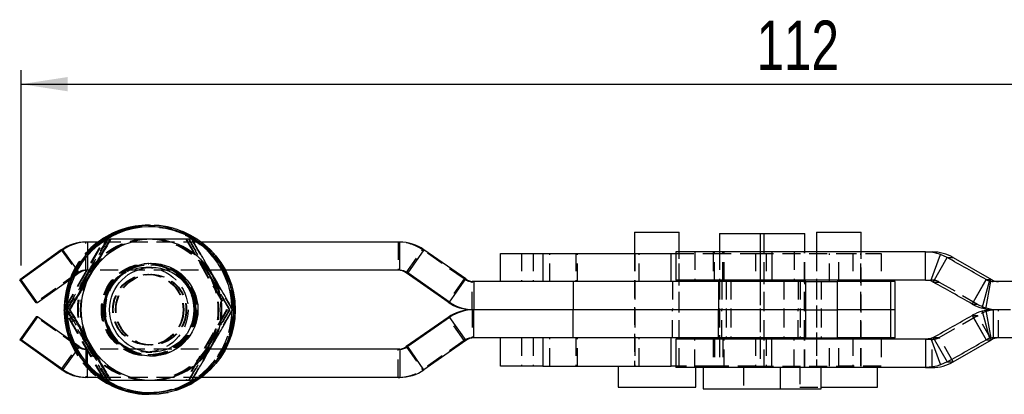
# Model space of a CAD drawing. Extents: x 29 to 404, y 27 to 256.
# Tile 6 of 40: x 97 to 167, y 108 to 135. Entities that reach past the tile are written whole.
import ezdxf

# ---------------------------------------------------------------- set-up
doc = ezdxf.new("R2010")
doc.units = 0
doc.linetypes.add('HIDDEN', pattern=[1.905, 1.27, -0.635])
doc.layers.get('0').update_dxf_attribs({"linetype": 'CONTINUOUS'})
doc.styles.add('SLDTEXTSTYLE0', font='TXT', dxfattribs={"width": 0.75})
doc.dimstyles.new('SLDDIMSTYLE0', dxfattribs={"dimtxt": 3.5, "dimasz": 3.302, "dimexe": 0, "dimexo": 0.0625, "dimgap": 0.875, "dimtad": 1, "dimdec": 0, "dimrnd": 1e-09, "dimzin": 12, "dimtxsty": 'SLDTEXTSTYLE0', "dimsah": 1, "dimcen": 0.09, "dimazin": 3, "dimtfac": 1, "dimtdec": 0, "dimtofl": 0, "dimtmove": 0, "dimatfit": 3, "dimtolj": 1, "dimtzin": 12})

# ---------------------------------------------------------------- blocks, each defined once
blk = doc.blocks.new('_D_6')
at = {"color": 179, "linetype": 'CONTINUOUS'}
for p, q in [((97.003, 117.579), (97.003, 131.453)), ((209.006, 115.453), (209.006, 131.453)), ((97.003, 130.453), (209.006, 130.453))]:
    blk.add_line(p, q, dxfattribs=at)
for points in [[(97.003, 130.453), (100.305, 129.945), (100.305, 130.961)], [(209.006, 130.453), (205.704, 130.961), (205.704, 129.945)]]:
    blk.add_solid(points, dxfattribs=at)
at = {"color": 179, "linetype": 'CONTINUOUS', "insert": (149.163, 134.965, 0.1), "char_height": 3.5, "attachment_point": 1, "style": 'SLDTEXTSTYLE0'}
blk.add_mtext('112', dxfattribs=at)

msp = doc.modelspace()

# ---------------------------------------------------------------- linework, layer by layer
at = {"color": 7, "linetype": 'CONTINUOUS'}
for p, q in [((106.05657, 120.45317), (106.04072, 120.45317)), ((106.18446, 120.45317), (106.16862, 120.45317)), ((103.35056, 119.45317), (103.30408, 119.45317)), ((140.51317, 119.95317), (140.51317, 118.45317)), ((140.51317, 119.95317), (143.11232, 119.95317)), ((143.11232, 119.95317), (143.68817, 119.95317)), ((143.68817, 118.55317), (143.68817, 119.95317)), ((146.53788, 119.85317), (146.53788, 118.55317)), ((146.53788, 119.85317), (148.74248, 119.85317)), ((148.74248, 119.85317), (149.71288, 119.85317)), ((149.71288, 118.55317), (149.71288, 119.85317)), ((149.71288, 119.85317), (152.59091, 119.85317)), ((152.59091, 118.55317), (152.59091, 119.85317)), ((153.41317, 119.95317), (153.41317, 118.55317)), ((153.41317, 119.95317), (155.00067, 119.95317)), ((155.00067, 119.95317), (156.58817, 119.95317)), ((156.58817, 118.55317), (156.58817, 119.95317)), ((101.69889, 119.25317), (101.58911, 119.25317)), ((102.56885, 119.25317), (101.69889, 119.25317)), ((123.85113, 119.25317), (109.78423, 119.25317)), ((123.85113, 117.25317), (123.85113, 119.25317)), ((99.84186, 118.69176), (96.89338, 116.5789)), ((99.95164, 118.69176), (97.00316, 116.5789)), ((99.95164, 118.69176), (99.84186, 118.69176)), ((125.57141, 118.71087), (124.42456, 117.0724)), ((128.53826, 116.63394), (125.57141, 118.71087)), ((131.00067, 116.45317), (131.00067, 118.45317)), ((131.00067, 118.45317), (134.00067, 118.45317)), ((134.00067, 118.45317), (134.00067, 116.45317)), ((134.00067, 118.45317), (143.10067, 118.45317)), ((143.10067, 116.45317), (143.10067, 118.45317)), ((143.10067, 118.45317), (143.45126, 118.45317)), ((143.45126, 118.55317), (143.45126, 116.55317)), ((150.24472, 118.55317), (143.45126, 118.55317)), ((150.24472, 118.55317), (150.24472, 116.55317)), ((161.14566, 118.55317), (150.24472, 118.55317)), ((161.14566, 116.55317), (161.14566, 118.55317)), ((161.14566, 118.55317), (161.63104, 118.55317)), ((161.5249, 116.49205), (162.21266, 118.36979)), ((161.69619, 116.4192), (162.69509, 118.15125)), ((162.69509, 118.15125), (162.21266, 118.36979)), ((162.69509, 118.15125), (163.12939, 118.15125)), ((163.12939, 118.15125), (165.83551, 116.58715)), ((106.27614, 117.45317), (106.23984, 117.45317)), ((100.60549, 116.69986), (98.168, 114.95317)), ((123.85113, 117.25317), (111.49072, 117.25317)), ((124.42456, 117.0724), (124.31477, 117.0724)), ((127.28162, 114.99548), (124.31477, 117.0724)), ((127.39141, 114.99548), (124.42456, 117.0724)), ((97.00316, 116.5789), (96.89338, 116.5789)), ((98.05821, 114.95317), (96.89338, 116.5789)), ((98.168, 114.95317), (97.00316, 116.5789)), ((127.39141, 114.99548), (128.53826, 116.63394)), ((129.11168, 116.45317), (129.11168, 114.45317)), ((136.16556, 116.45317), (129.11168, 116.45317)), ((136.16556, 116.45317), (136.16556, 114.45317)), ((146.46485, 116.45317), (136.16556, 116.45317)), ((150.24472, 116.55317), (143.45126, 116.55317)), ((146.10067, 116.55317), (146.10067, 116.45317)), ((146.46485, 116.45317), (146.46485, 114.45317)), ((152.67594, 116.45317), (146.46485, 116.45317)), ((146.53788, 116.55317), (146.53788, 116.45317)), ((149.71288, 116.45317), (149.71288, 116.55317)), ((161.14566, 116.55317), (150.24472, 116.55317)), ((152.59091, 116.45317), (152.59091, 116.55317)), ((152.67594, 114.45317), (152.67594, 116.45317)), ((152.67594, 116.45317), (154.89763, 116.45317)), ((154.89763, 116.45317), (154.89763, 114.45317)), ((158.6672, 116.45317), (154.89763, 116.45317)), ((158.00067, 116.55317), (158.00067, 116.45317)), ((158.6672, 116.45317), (158.6672, 114.45317)), ((159.00067, 116.45317), (158.6672, 116.45317)), ((159.00067, 114.45317), (159.00067, 116.45317)), ((161.5249, 116.49205), (161.14566, 116.55317)), ((161.69619, 116.4192), (161.5249, 116.49205)), ((164.461, 114.8551), (165.4599, 116.58715)), ((164.47415, 114.84755), (165.4643, 116.58463)), ((165.18377, 114.5554), (165.70083, 116.48725)), ((165.43737, 114.49906), (165.78546, 116.46847)), ((165.4599, 116.58715), (165.83551, 116.58715)), ((165.4643, 116.58463), (165.4599, 116.58715)), ((165.78546, 116.46847), (165.70083, 116.48725)), ((167.36183, 116.45317), (165.95951, 116.45317)), ((98.168, 114.95317), (98.05821, 114.95317)), ((127.39141, 114.99548), (127.28162, 114.99548)), ((164.47415, 114.84755), (164.461, 114.8551)), ((98.05821, 113.95317), (96.89338, 112.32745)), ((98.168, 113.95317), (97.00316, 112.32745)), ((98.168, 113.95317), (98.05821, 113.95317)), ((100.60549, 112.20648), (98.168, 113.95317)), ((100.02765, 114.45317), (100.04115, 114.47657)), ((100.02765, 114.45317), (100.04111, 114.45317)), ((100.04115, 114.42978), (100.02765, 114.45317)), ((100.464, 114.45317), (100.41752, 114.45317)), ((127.28162, 113.91087), (124.31477, 111.83394)), ((127.39141, 113.91087), (124.42456, 111.83394)), ((127.39141, 113.91087), (127.28162, 113.91087)), ((127.39141, 113.91087), (128.53826, 112.2724)), ((129.11168, 114.45317), (129.0019, 114.45317)), ((136.16556, 114.45317), (129.11168, 114.45317)), ((129.11168, 112.45317), (129.11168, 114.45317)), ((146.46485, 114.45317), (136.16556, 114.45317)), ((136.16556, 112.45317), (136.16556, 114.45317)), ((152.67594, 114.45317), (146.46485, 114.45317)), ((146.46485, 112.45317), (146.46485, 114.45317)), ((152.67594, 112.45317), (152.67594, 114.45317)), ((152.67594, 114.45317), (154.89763, 114.45317)), ((158.6672, 114.45317), (154.89763, 114.45317)), ((154.89763, 114.45317), (154.89763, 112.45317)), ((159.00067, 114.45317), (158.6672, 114.45317)), ((158.6672, 114.45317), (158.6672, 112.45317)), ((159.00067, 112.45317), (159.00067, 114.45317)), ((164.47415, 114.05879), (164.461, 114.05125)), ((164.461, 114.05125), (165.4599, 112.3192)), ((164.47415, 114.05879), (165.4643, 112.32171)), ((165.43737, 114.49906), (165.18377, 114.5554)), ((165.43737, 114.40728), (165.18377, 114.35095)), ((165.18377, 114.35095), (165.70083, 112.4191)), ((165.43737, 114.40728), (165.78546, 112.43788)), ((167.17854, 114.45317), (165.95951, 114.45317)), ((165.95951, 114.45317), (165.95951, 112.45317)), ((161.69619, 112.48715), (161.5249, 112.4143)), ((161.69619, 112.48715), (162.69509, 110.7551)), ((97.00316, 112.32745), (96.89338, 112.32745)), ((99.84186, 110.21458), (96.89338, 112.32745)), ((99.95164, 110.21458), (97.00316, 112.32745)), ((124.42456, 111.83394), (124.31477, 111.83394)), ((125.57141, 110.19548), (124.42456, 111.83394)), ((128.53826, 112.2724), (125.57141, 110.19548)), ((136.16556, 112.45317), (129.11168, 112.45317)), ((131.00067, 110.45317), (131.00067, 112.45317)), ((134.00067, 112.45317), (134.00067, 110.45317)), ((146.46485, 112.45317), (136.16556, 112.45317)), ((143.10067, 110.45317), (143.10067, 112.45317)), ((143.45126, 112.35317), (143.45126, 110.35317)), ((150.24472, 112.35317), (143.45126, 112.35317)), ((146.10067, 112.45317), (146.10067, 112.35317)), ((152.67594, 112.45317), (146.46485, 112.45317)), ((146.53788, 112.45317), (146.53788, 112.35317)), ((149.71288, 112.35317), (149.71288, 112.45317)), ((150.24472, 110.35317), (150.24472, 112.35317)), ((161.14566, 112.35317), (150.24472, 112.35317)), ((152.59091, 112.35317), (152.59091, 112.45317)), ((152.67594, 112.45317), (154.89763, 112.45317)), ((158.6672, 112.45317), (154.89763, 112.45317)), ((158.00067, 112.45317), (158.00067, 112.35317)), ((159.00067, 112.45317), (158.6672, 112.45317)), ((161.5249, 112.4143), (161.14566, 112.35317)), ((161.14566, 112.35317), (161.14566, 110.35317)), ((161.5249, 112.4143), (162.21266, 110.53655)), ((163.12939, 110.7551), (165.83551, 112.3192)), ((165.4643, 112.32171), (165.4599, 112.3192)), ((165.4599, 112.3192), (165.83551, 112.3192)), ((165.78546, 112.43788), (165.70083, 112.4191)), ((167.36183, 112.45317), (165.95951, 112.45317)), ((106.23984, 111.45317), (106.27614, 111.45317)), ((123.85113, 111.65317), (111.49072, 111.65317)), ((123.85113, 111.65317), (123.85113, 109.65317)), ((134.00067, 110.45317), (131.00067, 110.45317)), ((134.00067, 110.45317), (143.10067, 110.45317)), ((139.35067, 110.45317), (139.35067, 108.95317)), ((143.45126, 110.45317), (143.10067, 110.45317)), ((162.69509, 110.7551), (162.21266, 110.53655)), ((162.69509, 110.7551), (163.12939, 110.7551)), ((99.95164, 110.21458), (99.84186, 110.21458)), ((150.24472, 110.35317), (143.45126, 110.35317)), ((144.85067, 108.95317), (144.85067, 110.35317)), ((145.37538, 110.35317), (145.37538, 108.85317)), ((161.14566, 110.35317), (150.24472, 110.35317)), ((150.87538, 108.85317), (150.87538, 110.35317)), ((153.75341, 108.85317), (153.75341, 110.35317)), ((157.75067, 108.95317), (157.75067, 110.35317)), ((161.14566, 110.35317), (161.63104, 110.35317)), ((101.69889, 109.65317), (101.58911, 109.65317)), ((102.56885, 109.65317), (101.69889, 109.65317)), ((103.35056, 109.45317), (103.30408, 109.45317)), ((123.85113, 109.65317), (109.78423, 109.65317)), ((106.04072, 108.45317), (106.05657, 108.45317)), ((106.11259, 108.45343), (106.05657, 108.45317)), ((106.16862, 108.45317), (106.18446, 108.45317)), ((139.35067, 108.95317), (143.85313, 108.95317)), ((143.85313, 108.95317), (144.85067, 108.95317)), ((145.37538, 108.85317), (149.19436, 108.85317)), ((149.19436, 108.85317), (150.87538, 108.85317)), ((150.87538, 108.85317), (153.75341, 108.85317)), ((153.75341, 108.95317), (155.00067, 108.95317)), ((155.00067, 108.95317), (157.75067, 108.95317))]:
    msp.add_line(p, q, dxfattribs=at)
at = {"color": 7, "linetype": 'HIDDEN'}
for p, q in [((100.04115, 114.47657), (102.91421, 119.45317)), ((100.07292, 114.45317), (102.95948, 119.45317)), ((102.91421, 119.45317), (102.95948, 119.45317)), ((102.95948, 119.45317), (103.10149, 119.45317)), ((103.14797, 119.45317), (103.10149, 119.45317)), ((103.26626, 119.45317), (103.14797, 119.45317)), ((106.15788, 119.45317), (106.03959, 119.45317)), ((108.68734, 119.45317), (111.57391, 114.45317)), ((108.73262, 119.45317), (111.61919, 114.45317)), ((149.41591, 119.85317), (149.41591, 110.35317)), ((101.58911, 117.25317), (101.58911, 119.25317)), ((109.78423, 119.25317), (102.56885, 119.25317)), ((123.74135, 119.25317), (123.74135, 117.25317)), ((99.84186, 118.69176), (101.00669, 117.06603)), ((101.69889, 118.45555), (101.69889, 117.25317)), ((124.31477, 117.0724), (125.46162, 118.71087)), ((125.57141, 118.71087), (125.46162, 118.71087)), ((128.42847, 116.63394), (125.46162, 118.71087)), ((132.50067, 118.45317), (132.50067, 116.45317)), ((133.32567, 118.45317), (133.32567, 116.45317)), ((134.50067, 116.45317), (134.50067, 118.45317)), ((136.35067, 118.45317), (136.35067, 116.45317)), ((136.47567, 116.45317), (136.47567, 118.45317)), ((140.51317, 118.45317), (140.51317, 110.45317)), ((140.52567, 118.45317), (140.52567, 116.45317)), ((140.85067, 116.45317), (140.85067, 118.45317)), ((143.45126, 118.45317), (146.10067, 118.45317)), ((143.67567, 116.45317), (143.67567, 118.45317)), ((143.68817, 110.45317), (143.68817, 118.55317)), ((144.78272, 118.55317), (144.78272, 116.55317)), ((146.10067, 118.55317), (146.10067, 118.45317)), ((146.10067, 118.45317), (146.10067, 116.55317)), ((146.10067, 118.45317), (149.10067, 118.45317)), ((146.18474, 116.55317), (146.18474, 118.55317)), ((146.53788, 118.55317), (146.53788, 116.55317)), ((146.55038, 118.55317), (146.55038, 116.55317)), ((146.78296, 116.55317), (146.78296, 118.55317)), ((146.87978, 116.55317), (146.87978, 118.55317)), ((149.10067, 118.45317), (149.10067, 116.45317)), ((149.10067, 118.45317), (155.00067, 118.45317)), ((149.42841, 118.55317), (149.42841, 116.55317)), ((149.70038, 116.55317), (149.70038, 118.55317)), ((149.71288, 116.55317), (149.71288, 118.55317)), ((149.85067, 118.45317), (149.85067, 116.45317)), ((151.82736, 118.55317), (151.82736, 116.55317)), ((152.57841, 116.55317), (152.57841, 118.55317)), ((152.59091, 116.55317), (152.59091, 118.55317)), ((153.41317, 118.55317), (153.41317, 110.45317)), ((153.42567, 118.45317), (153.42567, 116.45317)), ((154.35067, 116.45317), (154.35067, 118.45317)), ((155.00067, 118.45317), (158.00067, 118.45317)), ((155.00067, 116.55317), (155.00067, 118.45317)), ((156.00067, 118.45317), (156.00067, 116.45317)), ((156.57567, 116.45317), (156.57567, 118.45317)), ((156.58817, 110.45317), (156.58817, 118.55317)), ((158.00067, 118.45317), (158.00067, 116.55317)), ((106.23984, 117.45317), (105.84605, 117.45317)), ((106.05657, 117.65317), (106.04072, 117.65317)), ((106.18446, 117.65317), (106.16862, 117.65317)), ((101.00669, 117.06603), (98.05821, 114.95317)), ((101.11647, 117.06603), (100.60549, 116.69986)), ((101.11647, 117.06603), (100.9139, 117.34876)), ((101.11647, 117.06603), (101.00669, 117.06603)), ((101.69889, 117.25317), (101.58911, 117.25317)), ((111.49072, 117.25317), (101.69889, 117.25317)), ((106.03328, 116.95317), (105.98931, 116.95317)), ((106.23588, 116.95317), (106.1919, 116.95317)), ((128.42847, 116.63394), (127.28162, 114.99548)), ((128.53826, 116.63394), (128.42847, 116.63394)), ((129.11168, 116.45317), (129.0019, 116.45317)), ((129.0019, 114.45317), (129.0019, 116.45317)), ((140.52567, 116.45317), (140.52567, 114.45317)), ((143.20333, 116.45317), (143.20333, 114.45317)), ((143.67567, 114.45317), (143.67567, 116.45317)), ((146.53788, 116.45317), (146.53788, 112.45317)), ((146.55038, 116.45317), (146.55038, 114.45317)), ((146.70136, 116.45317), (146.70136, 114.45317)), ((147.00341, 116.45317), (147.00341, 114.45317)), ((147.33687, 116.45317), (147.33687, 114.45317)), ((149.42841, 116.45317), (149.42841, 114.45317)), ((149.70038, 114.45317), (149.70038, 116.45317)), ((149.71288, 112.45317), (149.71288, 116.45317)), ((151.10644, 116.45317), (151.10644, 114.45317)), ((152.1287, 116.45317), (152.1287, 114.45317)), ((152.25927, 116.45317), (152.25927, 114.45317)), ((152.57841, 114.45317), (152.57841, 116.45317)), ((152.59091, 112.45317), (152.59091, 116.45317)), ((153.42567, 116.45317), (153.42567, 114.45317)), ((153.7448, 116.45317), (153.7448, 114.45317)), ((156.57567, 114.45317), (156.57567, 116.45317)), ((161.14566, 116.55317), (161.63104, 116.55317)), ((161.69619, 116.4192), (162.13049, 116.4192)), ((162.13049, 116.4192), (164.83661, 114.8551)), ((164.461, 114.8551), (164.83661, 114.8551)), ((101.00669, 111.84031), (98.05821, 113.95317)), ((100.04111, 114.45317), (100.07292, 114.45317)), ((102.91421, 109.45317), (100.04115, 114.42978)), ((102.95948, 109.45317), (100.07292, 114.45317)), ((100.26141, 114.45317), (100.21492, 114.45317)), ((111.57391, 114.45317), (108.68734, 109.45317)), ((111.61919, 114.45317), (108.73262, 109.45317)), ((111.57391, 114.45317), (111.61919, 114.45317)), ((111.80767, 114.45317), (111.76119, 114.45317)), ((112.01026, 114.45317), (111.96378, 114.45317)), ((128.42847, 112.2724), (127.28162, 113.91087)), ((129.0019, 114.45317), (129.0019, 112.45317)), ((140.52567, 114.45317), (140.52567, 112.45317)), ((143.20333, 112.45317), (143.20333, 114.45317)), ((143.67567, 112.45317), (143.67567, 114.45317)), ((146.55038, 114.45317), (146.55038, 112.45317)), ((146.70136, 112.45317), (146.70136, 114.45317)), ((147.00341, 114.45317), (147.00341, 112.45317)), ((147.33687, 114.45317), (147.33687, 112.45317)), ((149.42841, 114.45317), (149.42841, 112.45317)), ((149.70038, 112.45317), (149.70038, 114.45317)), ((151.10644, 114.45317), (151.10644, 112.45317)), ((152.1287, 112.45317), (152.1287, 114.45317)), ((152.25927, 114.45317), (152.25927, 112.45317)), ((152.57841, 112.45317), (152.57841, 114.45317)), ((153.42567, 114.45317), (153.42567, 112.45317)), ((153.7448, 114.45317), (153.7448, 112.45317)), ((156.57567, 112.45317), (156.57567, 114.45317)), ((162.13049, 112.48715), (164.83661, 114.05125)), ((164.461, 114.05125), (164.83661, 114.05125)), ((165.83551, 112.3192), (164.83661, 114.05125)), ((166.33496, 112.45317), (166.33496, 114.45317)), ((161.69619, 112.48715), (162.13049, 112.48715)), ((163.12939, 110.7551), (162.13049, 112.48715)), ((99.84186, 110.21458), (101.00669, 111.84031)), ((101.11647, 111.84031), (100.60549, 112.20648)), ((101.11647, 111.84031), (100.9139, 111.55758)), ((101.11647, 111.84031), (101.00669, 111.84031)), ((105.98931, 111.95317), (106.03328, 111.95317)), ((106.1919, 111.95317), (106.23588, 111.95317)), ((124.31477, 111.83394), (125.46162, 110.19548)), ((128.42847, 112.2724), (125.46162, 110.19548)), ((128.53826, 112.2724), (128.42847, 112.2724)), ((129.11168, 112.45317), (129.0019, 112.45317)), ((132.50067, 112.45317), (132.50067, 110.45317)), ((133.32567, 112.45317), (133.32567, 110.45317)), ((134.50067, 110.45317), (134.50067, 112.45317)), ((136.35067, 112.45317), (136.35067, 110.45317)), ((136.47567, 110.45317), (136.47567, 112.45317)), ((140.52567, 112.45317), (140.52567, 110.45317)), ((140.85067, 110.45317), (140.85067, 112.45317)), ((143.67567, 110.45317), (143.67567, 112.45317)), ((144.78272, 110.35317), (144.78272, 112.35317)), ((146.10067, 112.35317), (146.10067, 110.45317)), ((146.18474, 112.35317), (146.18474, 110.35317)), ((146.53788, 112.35317), (146.53788, 110.35317)), ((146.55038, 112.35317), (146.55038, 110.35317)), ((146.78296, 112.35317), (146.78296, 110.35317)), ((146.87978, 110.35317), (146.87978, 112.35317)), ((149.10067, 112.45317), (149.10067, 110.45317)), ((149.42841, 112.35317), (149.42841, 110.35317)), ((149.70038, 110.35317), (149.70038, 112.35317)), ((149.71288, 110.35317), (149.71288, 112.35317)), ((149.85067, 112.45317), (149.85067, 110.45317)), ((151.82736, 110.35317), (151.82736, 112.35317)), ((152.57841, 110.35317), (152.57841, 112.35317)), ((152.59091, 110.35317), (152.59091, 112.35317)), ((153.42567, 112.45317), (153.42567, 110.45317)), ((154.35067, 110.45317), (154.35067, 112.45317)), ((155.00067, 110.45317), (155.00067, 112.35317)), ((156.00067, 112.45317), (156.00067, 110.45317)), ((156.57567, 110.45317), (156.57567, 112.45317)), ((158.00067, 112.35317), (158.00067, 110.45317)), ((161.14566, 112.35317), (161.63104, 112.35317)), ((161.63104, 110.35317), (161.63104, 112.35317)), ((101.69889, 111.65317), (101.58911, 111.65317)), ((101.58911, 111.65317), (101.58911, 109.65317)), ((111.49072, 111.65317), (101.69889, 111.65317)), ((101.69889, 110.4508), (101.69889, 111.65317)), ((105.84605, 111.45317), (106.23984, 111.45317)), ((106.04072, 111.25317), (106.05657, 111.25317)), ((106.16862, 111.25317), (106.18446, 111.25317)), ((123.74135, 109.65317), (123.74135, 111.65317)), ((146.10067, 110.45317), (143.45126, 110.45317)), ((144.85067, 110.35317), (144.85067, 110.45317)), ((149.10067, 110.45317), (146.10067, 110.45317)), ((146.10067, 110.45317), (146.10067, 110.35317)), ((149.10067, 110.45317), (155.00067, 110.45317)), ((152.25067, 110.45317), (152.25067, 108.95317)), ((158.00067, 110.45317), (155.00067, 110.45317)), ((157.75067, 110.35317), (157.75067, 110.45317)), ((125.57141, 110.19548), (125.46162, 110.19548)), ((148.25341, 110.35317), (148.25341, 108.85317)), ((109.78423, 109.65317), (102.56885, 109.65317)), ((102.91421, 109.45317), (102.95948, 109.45317)), ((103.10149, 109.45317), (102.95948, 109.45317)), ((103.14797, 109.45317), (103.10149, 109.45317)), ((103.14797, 109.45317), (103.26626, 109.45317)), ((106.03959, 109.45317), (106.15788, 109.45317)), ((152.25067, 108.95317), (153.75341, 108.95317))]:
    msp.add_line(p, q, dxfattribs=at)
at = {"color": 8, "linetype": 'CONTINUOUS'}
for p, q in [((101.69889, 119.25317), (101.69889, 118.45555)), ((100.9139, 117.34876), (99.95164, 118.69176)), ((155.00067, 116.45317), (155.00067, 116.55317)), ((155.00067, 112.35317), (155.00067, 112.45317)), ((100.9139, 111.55758), (99.95164, 110.21458)), ((101.69889, 109.65317), (101.69889, 110.4508))]:
    msp.add_line(p, q, dxfattribs=at)
at = {"color": 7, "linetype": 'HIDDEN'}
for centre, radius in [((106.03956, 114.45292), 5.89975), ((106.16746, 114.45292), 5.89975), ((105.98302, 114.45332), 3.29556), ((106.03961, 114.45303), 3.29985), ((106.03961, 114.45332), 3.29556), ((106.05768, 114.45303), 3.29985), ((106.0407, 114.45303), 3.19985), ((105.84603, 114.45331), 2.99987), ((106.05659, 114.45302), 3.19985), ((106.16751, 114.45303), 3.29985), ((106.18557, 114.45303), 3.29985), ((106.18562, 114.45332), 3.29556), ((106.1686, 114.45302), 3.19985), ((106.18448, 114.45302), 3.19985), ((105.98929, 114.45329), 2.49988), ((106.03327, 114.45306), 2.49988), ((106.19188, 114.45329), 2.49988), ((106.23586, 114.45306), 2.49988)]:
    msp.add_circle(centre, radius, dxfattribs=at)
at = {"color": 7, "linetype": 'CONTINUOUS'}
for centre, radius in [((106.18443, 114.45292), 5.99974), ((106.18563, 114.45292), 5.89975), ((106.24221, 114.45332), 3.29556), ((106.27627, 114.45319), 2.99994)]:
    msp.add_circle(centre, radius, dxfattribs=at)
for centre, radius, start, end in [((106.16892, 114.45317), 6, 90.002861, 269.997139), ((106.04075, 114.45379), 5.99938, 90.0002288, 126.8718568), ((106.05658, 114.45385), 5.99933, 89.4650172, 126.872035), ((106.24225, 114.45354), 4.99963, 90.0007526, 150.0024319), ((106.24212, 114.45354), 4.99963, 29.9975681, 89.9992901), ((101.58912, 116.2535), 2.99967, 90.0001101, 125.6254802), ((101.6989, 116.2535), 2.99968, 90.0001564, 125.6254339), ((123.85112, 116.25349), 2.99968, 55.0060324, 89.999807), ((161.63096, 115.55901), 2.99416, 59.9700761, 89.9983164), ((79.39209, -32.32636), 171.9968, 59.9732972, 61.0314945), ((106.05843, 114.45317), 5.90035, 157.6496994, 202.3503006), ((106.24279, 114.45317), 5.00028, 150.0018676, 209.9981324), ((106.24158, 114.45317), 5.00028, 330.0018676, 29.9981324), ((123.74134, 116.25329), 0.99989, 55.0059223, 89.9998957), ((123.85113, 116.25329), 0.99989, 55.0059223, 89.9998957), ((106.04148, 114.45317), 6.00037, 159.3159556, 200.6840444), ((106.05732, 114.45317), 6.00036, 159.1567233, 200.8432767), ((129.11169, 117.45307), 0.9999, 235.0061753, 269.9997493), ((78.39467, -34.05568), 171.9937, 59.9732696, 61.0314854), ((165.95947, 117.4514), 0.99824, 240.2610764, 254.9836687), ((165.95951, 117.45101), 0.99784, 259.9548438, 269.9999027), ((166.33499, 117.45122), 0.99805, 239.9700504, 269.998304), ((129.00191, 117.45285), 2.99967, 235.0060182, 269.9998353), ((129.11169, 117.45285), 2.99968, 235.0060637, 269.9998253), ((165.9597, 117.44793), 2.9948, 240.2613645, 254.9836325), ((129.00191, 111.4535), 2.99967, 90.0001647, 124.9939818), ((129.11169, 111.45349), 2.99968, 90.0001747, 124.9939363), ((78.39467, 262.96203), 171.9937, 298.9685146, 300.0267304), ((165.9597, 111.45842), 2.9948, 105.0163675, 119.7386355), ((165.95951, 117.44667), 2.9935, 259.9548041, 269.999909), ((165.95951, 111.45967), 2.9935, 90.000091, 100.0451959), ((106.24225, 114.4528), 4.99963, 209.9975681, 269.9992474), ((106.24212, 114.4528), 4.99963, 270.0007099, 330.0024319), ((123.74134, 112.65306), 0.99989, 270.0001043, 304.9940777), ((123.85113, 112.65306), 0.99989, 270.0001043, 304.9940777), ((129.11169, 111.45327), 0.9999, 90.0002507, 124.9938247), ((79.39209, 261.2327), 171.9968, 298.9685055, 300.0267028), ((165.95947, 111.45495), 0.99824, 105.0163313, 119.7389236), ((165.95951, 111.45533), 0.99784, 90.0000973, 100.0451562), ((166.33499, 111.45512), 0.99805, 90.001696, 120.0299496), ((161.63096, 113.34733), 2.99416, 270.0016836, 300.0299239), ((101.58912, 112.65284), 2.99967, 234.3745198, 269.9998899), ((101.6989, 112.65285), 2.99968, 234.3745661, 269.9998436), ((123.85112, 112.65285), 2.99968, 270.000193, 304.9939676), ((106.04075, 114.45256), 5.99938, 233.1281432, 269.9997712), ((106.05659, 114.45256), 5.99938, 233.1281432, 269.9997356)]:
    msp.add_arc(centre, radius, start, end, dxfattribs=at)
at = {"color": 7, "linetype": 'HIDDEN'}
for centre, radius, start, end in [((106.0578, 114.45301), 5.89983, 269.9990239, 157.6458867), ((106.04042, 114.45317), 6, 270.002861, 89.997139), ((106.05627, 114.45317), 6, 270.5378617, 89.4621383), ((106.16832, 114.45317), 6, 270.0028254, 89.9971746), ((105.98306, 114.45355), 4.99962, 90.0006838, 150.0025007), ((106.03965, 114.45355), 4.99962, 90.0006573, 150.0025273), ((106.18566, 114.45354), 4.99963, 90.0007099, 150.0024319), ((105.98294, 114.45355), 4.99962, 29.9974727, 89.9993427), ((106.03953, 114.45355), 4.99962, 29.9974727, 89.9993427), ((106.18553, 114.45354), 4.99963, 29.9975681, 89.9992474), ((106.04082, 114.45354), 5.99963, 126.8710067, 159.3170386), ((106.05694, 114.45333), 5.99996, 126.8718928, 159.156864), ((123.74133, 116.25349), 2.99969, 55.0060779, 89.9997971), ((105.9836, 114.45317), 5.00028, 150.0018676, 209.9981324), ((101.58911, 116.25328), 0.99989, 90.0000755, 125.6254298), ((106.04017, 114.45317), 5.00026, 150.00173, 209.99827), ((101.6989, 116.25328), 0.9999, 90.0001694, 125.6253359), ((106.1862, 114.45317), 5.00028, 150.0018676, 209.9981324), ((105.98242, 114.45317), 5.00026, 330.00173, 29.99827), ((106.03901, 114.45317), 5.00026, 330.00173, 29.99827), ((106.18499, 114.45317), 5.00028, 330.0018676, 29.9981324), ((129.0019, 117.45306), 0.99989, 235.0059223, 269.9998957), ((161.63102, 115.55512), 0.99805, 59.9700504, 89.998411), ((166.33505, 117.44735), 2.99418, 239.9701541, 269.9982467), ((166.33505, 111.459), 2.99418, 90.0017533, 120.0298459), ((161.63102, 113.35122), 0.99805, 270.001589, 300.0299496), ((106.04082, 114.4528), 5.99963, 200.6829614, 233.1289933), ((106.05695, 114.45302), 5.99997, 200.8431593, 233.1280839), ((106.0578, 114.4528), 5.89963, 202.3492805, 269.9990136), ((101.58911, 112.65306), 0.99989, 234.3745702, 269.9999245), ((101.6989, 112.65307), 0.9999, 234.3746641, 269.9998306), ((105.98306, 114.45279), 4.99962, 209.9974993, 269.9993162), ((106.03965, 114.45279), 4.99962, 209.9974727, 269.9993427), ((106.18566, 114.4528), 4.99963, 209.9975681, 269.9992901), ((105.98294, 114.45279), 4.99962, 270.0006573, 330.0025273), ((106.03953, 114.45279), 4.99962, 270.0006573, 330.0025273), ((106.18553, 114.4528), 4.99963, 270.0007526, 330.0024319), ((129.0019, 111.45329), 0.99989, 90.0001043, 124.9940777), ((123.74133, 112.65286), 2.99969, 270.0002029, 304.9939221)]:
    msp.add_arc(centre, radius, start, end, dxfattribs=at)
for points, knots in [([(101.65315, 116.95317), (101.68736, 117.01241), (101.94647, 117.46115), (102.43604, 118.30726), (102.87832, 119.06887), (103.10149, 119.45317)], [0, 0, 0, 0, 0.07006309, 0.5307706, 1, 1, 1, 1]), ([(103.14797, 119.45317), (102.91499, 119.04716), (102.44475, 118.22769), (101.95622, 117.38058), (101.70974, 116.95317)], [0, 0, 0, 0, 0.49545762, 1, 1, 1, 1]), ([(108.87462, 119.45317), (109.1076, 119.04716), (109.57784, 118.22769), (110.06637, 117.38058), (110.31285, 116.95317)], [0, 0, 0, 0, 0.49545763, 1, 1, 1, 1]), ([(110.36944, 116.95317), (110.33524, 117.01241), (110.07613, 117.46115), (109.58655, 118.30725), (109.14427, 119.06887), (108.9211, 119.45317)], [0, 0, 0, 0, 0.070062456, 0.530770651, 1, 1, 1, 1]), ([(109.07722, 119.45317), (109.3102, 119.04716), (109.78044, 118.2277), (110.26896, 117.38058), (110.51545, 116.95317)], [0, 0, 0, 0, 0.49545793, 1, 1, 1, 1]), ([(100.21492, 114.45317), (100.4479, 114.85918), (100.91814, 115.67865), (101.40667, 116.52577), (101.65315, 116.95317)], [0, 0, 0, 0, 0.49545801, 1, 1, 1, 1]), ([(101.70974, 116.95317), (101.67554, 116.89394), (101.41642, 116.4452), (100.92686, 115.59909), (100.48457, 114.83747), (100.26141, 114.45317)], [0, 0, 0, 0, 0.07006309, 0.53077062, 1, 1, 1, 1]), ([(110.31285, 116.95317), (110.34705, 116.89394), (110.60617, 116.4452), (111.09573, 115.59909), (111.53802, 114.83747), (111.76119, 114.45317)], [0, 0, 0, 0, 0.07006304, 0.53077018, 1, 1, 1, 1]), ([(111.80767, 114.45317), (111.57469, 114.85918), (111.10445, 115.67865), (110.61592, 116.52577), (110.36944, 116.95317)], [0, 0, 0, 0, 0.495457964, 1, 1, 1, 1]), ([(110.51545, 116.95317), (110.54965, 116.89394), (110.80876, 116.44519), (111.29833, 115.59909), (111.74062, 114.83747), (111.96378, 114.45317)], [0, 0, 0, 0, 0.07006245, 0.53077051, 1, 1, 1, 1]), ([(101.65315, 111.95317), (101.61896, 112.01241), (101.35994, 112.46115), (100.87258, 113.30726), (100.43548, 114.06887), (100.21492, 114.45317)], [0, 0, 0, 0, 0.07006291, 0.53077004, 1, 1, 1, 1]), ([(100.26141, 114.45317), (100.49721, 114.04716), (100.97315, 113.22769), (101.46273, 112.38058), (101.70974, 111.95317)], [0, 0, 0, 0, 0.495457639, 1, 1, 1, 1]), ([(111.76119, 114.45317), (111.52538, 114.04716), (111.04944, 113.2277), (110.55986, 112.38058), (110.31285, 111.95317)], [0, 0, 0, 0, 0.49545805, 1, 1, 1, 1]), ([(110.36944, 111.95317), (110.40363, 112.01241), (110.66265, 112.46115), (111.15001, 113.30726), (111.58712, 114.06887), (111.80767, 114.45317)], [0, 0, 0, 0, 0.07006291, 0.53077004, 1, 1, 1, 1]), ([(111.96378, 114.45317), (111.72797, 114.04716), (111.25203, 113.2277), (110.76246, 112.38058), (110.51545, 111.95317)], [0, 0, 0, 0, 0.49545836, 1, 1, 1, 1]), ([(103.10149, 109.45317), (102.86568, 109.85918), (102.38974, 110.67865), (101.90016, 111.52577), (101.65315, 111.95317)], [0, 0, 0, 0, 0.49545765, 1, 1, 1, 1]), ([(101.70974, 111.95317), (101.74393, 111.89394), (102.00296, 111.4452), (102.49032, 110.59909), (102.92742, 109.83747), (103.14797, 109.45317)], [0, 0, 0, 0, 0.07006296, 0.53077051, 1, 1, 1, 1]), ([(110.31285, 111.95317), (110.27866, 111.89394), (110.01965, 111.44519), (109.53227, 110.59909), (109.09517, 109.83747), (108.87462, 109.45317)], [0, 0, 0, 0, 0.07006233, 0.53077044, 1, 1, 1, 1]), ([(108.9211, 109.45317), (109.15691, 109.85918), (109.63285, 110.67865), (110.12243, 111.52577), (110.36944, 111.95317)], [0, 0, 0, 0, 0.49545823, 1, 1, 1, 1]), ([(110.51545, 111.95317), (110.48125, 111.89394), (110.22223, 111.4452), (109.73487, 110.59909), (109.29777, 109.83747), (109.07722, 109.45317)], [0, 0, 0, 0, 0.07006291, 0.53077008, 1, 1, 1, 1])]:
    msp.add_open_spline(points, degree=3, knots=knots, dxfattribs=at)
at = {"color": 7, "linetype": 'CONTINUOUS'}
for points, knots in [([(101.85574, 116.95317), (101.88995, 117.01241), (102.14906, 117.46115), (102.63863, 118.30726), (103.08091, 119.06887), (103.30408, 119.45317)], [0, 0, 0, 0, 0.07006304, 0.53077022, 1, 1, 1, 1]), ([(103.35056, 119.45317), (103.11758, 119.04716), (102.64734, 118.2277), (102.15882, 117.38058), (101.91233, 116.95317)], [0, 0, 0, 0, 0.49545793, 1, 1, 1, 1]), ([(106.24218, 119.45317), (105.86874, 119.45317), (105.11644, 119.45317), (104.15183, 119.45317), (103.56808, 119.45317), (103.35056, 119.45317)], [0, 0, 0, 0, 0.38211795, 0.7697645, 1, 1, 1, 1]), ([(109.1237, 119.45317), (108.77085, 119.45317), (108.06195, 119.45317), (107.09374, 119.45317), (106.48334, 119.45317), (106.24218, 119.45317)], [0, 0, 0, 0, 0.37479194, 0.75299496, 1, 1, 1, 1]), ([(110.57204, 116.95317), (110.53783, 117.01241), (110.27872, 117.46115), (109.78915, 118.30726), (109.34687, 119.06887), (109.1237, 119.45317)], [0, 0, 0, 0, 0.07006305, 0.53077022, 1, 1, 1, 1]), ([(162.21266, 118.36979), (162.03886, 118.4231), (161.69126, 118.52972), (161.32752, 118.54535), (161.14566, 118.55317)], [0, 0, 0, 0, 0.49999976, 1, 1, 1, 1]), ([(100.41752, 114.45317), (100.6505, 114.85918), (101.12074, 115.67865), (101.60926, 116.52577), (101.85574, 116.95317)], [0, 0, 0, 0, 0.49545838, 1, 1, 1, 1]), ([(101.91233, 116.95317), (101.87813, 116.89394), (101.61902, 116.44519), (101.12945, 115.59909), (100.68717, 114.83747), (100.464, 114.45317)], [0, 0, 0, 0, 0.07006245, 0.53076988, 1, 1, 1, 1]), ([(112.01026, 114.45317), (111.77728, 114.85918), (111.30705, 115.67865), (110.81852, 116.52577), (110.57204, 116.95317)], [0, 0, 0, 0, 0.495457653, 1, 1, 1, 1]), ([(101.85574, 111.95317), (101.82155, 112.01241), (101.56254, 112.46115), (101.07517, 113.30725), (100.63807, 114.06887), (100.41752, 114.45317)], [0, 0, 0, 0, 0.07006232, 0.53077037, 1, 1, 1, 1]), ([(100.464, 114.45317), (100.69981, 114.04716), (101.17575, 113.2277), (101.66532, 112.38058), (101.91233, 111.95317)], [0, 0, 0, 0, 0.49545829, 1, 1, 1, 1]), ([(110.57204, 111.95317), (110.60623, 112.01241), (110.86524, 112.46115), (111.35261, 113.30725), (111.78971, 114.06887), (112.01026, 114.45317)], [0, 0, 0, 0, 0.07006232, 0.53077037, 1, 1, 1, 1]), ([(103.30408, 109.45317), (103.06828, 109.85918), (102.59233, 110.67865), (102.10276, 111.52577), (101.85574, 111.95317)], [0, 0, 0, 0, 0.49545801, 1, 1, 1, 1]), ([(101.91233, 111.95317), (101.94653, 111.89394), (102.20555, 111.4452), (102.69291, 110.59909), (103.13001, 109.83747), (103.35056, 109.45317)], [0, 0, 0, 0, 0.07006291, 0.5307707, 1, 1, 1, 1]), ([(109.1237, 109.45317), (109.3595, 109.85918), (109.83545, 110.67865), (110.32502, 111.52577), (110.57204, 111.95317)], [0, 0, 0, 0, 0.495458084, 1, 1, 1, 1]), ([(162.21266, 110.53655), (162.03886, 110.48324), (161.69126, 110.37663), (161.32752, 110.36099), (161.14566, 110.35317)], [0, 0, 0, 0, 0.49999976, 1, 1, 1, 1]), ([(103.35056, 109.45317), (103.56808, 109.45317), (104.1469, 109.45317), (105.11132, 109.45317), (105.86363, 109.45317), (106.24218, 109.45317)], [0, 0, 0, 0, 0.23023599, 0.61266758, 1, 1, 1, 1]), ([(106.24218, 109.45317), (106.48334, 109.45317), (107.0901, 109.45317), (108.05836, 109.45317), (108.76731, 109.45317), (109.1237, 109.45317)], [0, 0, 0, 0, 0.24700466, 0.62147574, 1, 1, 1, 1])]:
    msp.add_open_spline(points, degree=3, knots=knots, dxfattribs=at)

# ---------------------------------------------------------------- dimensions: what is measured, and where the dimension line sits
at = {"color": 179, "linetype": 'CONTINUOUS'}
dim = msp.add_linear_dim(base=(209.0064, 130.45317), p1=(97.00316, 116.5789), p2=(209.0064, 114.45318), dimstyle='SLDDIMSTYLE0', dxfattribs=at)
dim.commit()
dim.dimension.update_dxf_attribs({"geometry": '_D_6', "text_midpoint": (154.46404, 130.45317), "dimtype": 160})

doc.saveas('drawing.dxf')
